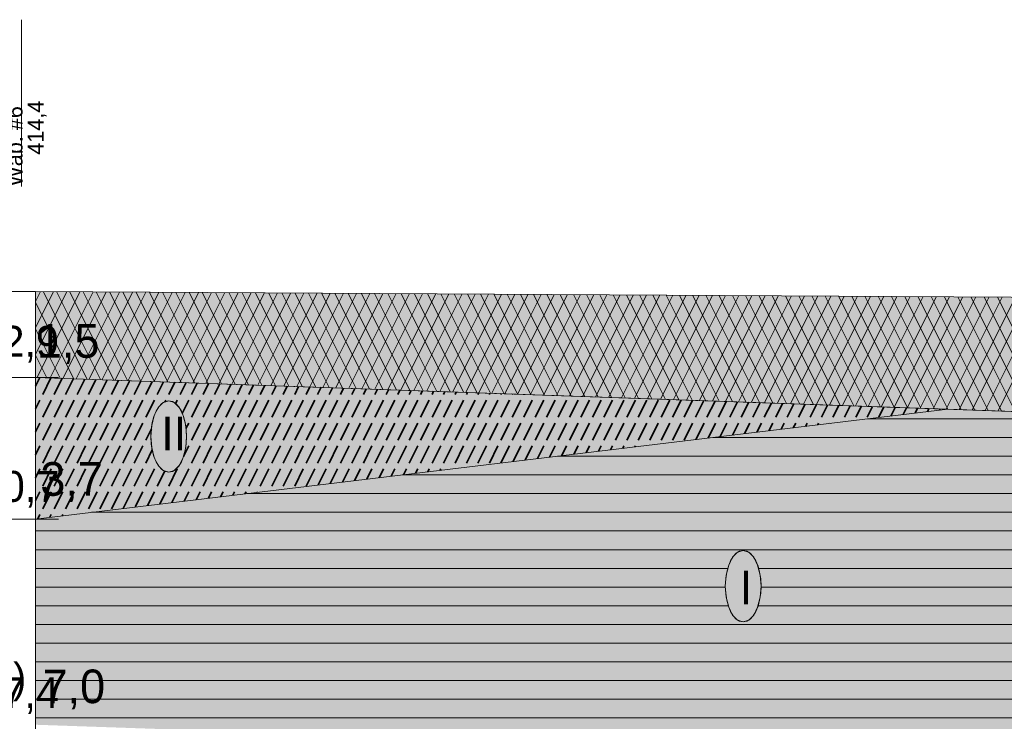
# Model space of a CAD drawing. Header units: millimetres. Extents: x -50987266 to 2610517, y -212233 to 51153522.
# Tile 156 of 174: x 1102388 to 1118201, y -106557 to -95291. Entities that reach past the tile are written whole.
import ezdxf

# ---------------------------------------------------------------- set-up
doc = ezdxf.new("R2010")
doc.units = ezdxf.units.MM
doc.layers.add('PDF5_Geometry', color=7, linetype='Continuous', true_color=0x7f7f7f)
doc.layers.add('PDF5_Solid Fills', color=7, linetype='Continuous', true_color=0xffffff)
doc.layers.add('PDF5_Text', color=7, linetype='Continuous')
doc.layers.add('S - LINE', color=7, linetype='Continuous', lineweight=15)
doc.styles.add('PDF AcadMtavr', font='acadmtavr.ttf')

# ---------------------------------------------------------------- blocks, each defined once
blk = doc.blocks.new('A$Ccfd774e5')
at = {"layer": 'PDF5_Solid Fills', "transparency": 33554559}
blk.add_hatch(color=256, dxfattribs=at).paths.add_polyline_path([(14088, -6612), (14088, -3309), (43399, -1545), (60172, -1838), (60172, -7402)])
at = {"layer": 'PDF5_Geometry', "color": 7, "lineweight": 18}
for points in [[(13646, 4358), (13646, 4709)], [(13646, 3700), (13646, 4358)], [(13646, 3201), (13646, 3700)], [(13646, 2807), (13646, 3201)], [(13646, 2404), (13646, 2807)], [(13646, 2029), (13646, 2404)]]:
    blk.add_lwpolyline(points, dxfattribs=at)
at = {"layer": 'PDF5_Geometry', "color": 7, "lineweight": 13}
for points in [[(5975, 344), (13088, 344), (300, 343), (13088, 344), (14088, 344), (14088, -1034)], [(61173, 213), (60172, 213), (14088, 344)], [(14088, 344), (60172, 213)], [(14247, 343), (14088, 185)], [(14670, 342), (14088, -240)], [(15094, 341), (14088, -664)], [(15517, 340), (14142, -1035)], [(14342, 343), (15748, -1063)], [(15940, 339), (14559, -1042)], [(14767, 342), (16180, -1070)], [(16363, 337), (14976, -1049)], [(15193, 341), (16612, -1078)], [(16787, 336), (15394, -1057)], [(15619, 340), (17044, -1085)], [(17210, 335), (15811, -1064)], [(16044, 338), (17476, -1093)], [(17633, 334), (16228, -1071)], [(16470, 337), (17908, -1101)], [(18056, 333), (16645, -1079)], [(16896, 336), (18340, -1108)], [(18479, 331), (17062, -1086)], [(17321, 335), (18772, -1116)], [(18903, 330), (17479, -1093)], [(17747, 334), (19203, -1123)], [(19326, 329), (17897, -1100)], [(18172, 332), (19635, -1131)], [(19749, 328), (18314, -1108)], [(18598, 331), (20067, -1138)], [(20172, 327), (18731, -1115)], [(19024, 330), (20499, -1146)], [(20596, 325), (19148, -1122)], [(19449, 329), (20931, -1153)], [(21019, 324), (19565, -1129)], [(19875, 327), (21363, -1161)], [(21442, 323), (19982, -1137)], [(20301, 326), (21795, -1168)], [(21865, 322), (20400, -1144)], [(20726, 325), (22227, -1176)], [(22289, 321), (20817, -1151)], [(21152, 324), (22659, -1183)], [(22712, 319), (21234, -1159)], [(21578, 323), (23091, -1191)], [(23135, 318), (21651, -1166)], [(22003, 321), (23523, -1198)], [(23558, 317), (22068, -1173)], [(22429, 320), (23955, -1206)], [(22854, 319), (24387, -1214)], [(23280, 318), (24819, -1221)], [(23706, 317), (25251, -1229)], [(14088, 172), (15316, -1055)], [(23982, 316), (22485, -1180)], [(24405, 315), (22902, -1188)], [(24828, 313), (23320, -1195)], [(25251, 312), (23737, -1202)], [(24131, 315), (25683, -1236)], [(25675, 311), (24154, -1209)], [(24557, 314), (26115, -1244)], [(26098, 310), (24571, -1217)], [(24983, 313), (26547, -1251)], [(26521, 309), (24988, -1224)], [(26944, 307), (25405, -1231)], [(25408, 312), (26979, -1259)], [(27367, 306), (25823, -1239)], [(25834, 311), (27411, -1266)], [(27791, 305), (26240, -1246)], [(26260, 309), (27843, -1274)], [(28214, 304), (26657, -1253)], [(26685, 308), (28275, -1281)], [(28637, 303), (27074, -1261)], [(27111, 307), (28707, -1289)], [(29060, 301), (27491, -1268)], [(27537, 306), (29139, -1297)], [(29484, 300), (27908, -1275)], [(27962, 305), (29571, -1304)], [(29907, 299), (28326, -1282)], [(28388, 303), (30003, -1312)], [(30330, 298), (28743, -1290)], [(28814, 302), (30435, -1319)], [(30753, 297), (29160, -1297)], [(29239, 301), (30867, -1327)], [(31177, 295), (29577, -1304)], [(29665, 300), (31299, -1334)], [(31600, 294), (29994, -1311)], [(30090, 299), (31731, -1342)], [(32023, 293), (30411, -1319)], [(30516, 297), (32162, -1349)], [(32446, 292), (30828, -1326)], [(30942, 296), (32594, -1357)], [(32870, 291), (31246, -1333)], [(31367, 295), (33026, -1364)], [(33293, 289), (31663, -1341)], [(31793, 294), (33458, -1372)], [(33716, 288), (32080, -1348)], [(32218, 292), (33890, -1379)], [(34139, 287), (32497, -1355)], [(32644, 291), (34322, -1387)], [(34562, 286), (32914, -1362)], [(33070, 290), (34754, -1394)], [(34986, 285), (33331, -1370)], [(33495, 289), (35186, -1402)], [(35409, 283), (33749, -1377)], [(33921, 288), (35618, -1410)], [(35832, 282), (34166, -1384)], [(34347, 286), (36050, -1417)], [(36255, 281), (34583, -1391)], [(34772, 285), (36482, -1425)], [(36679, 280), (35000, -1399)], [(35198, 284), (36914, -1432)], [(37102, 279), (35417, -1406)], [(35624, 283), (37346, -1440)], [(37525, 277), (35834, -1413)], [(36049, 282), (37778, -1447)], [(37948, 276), (36252, -1421)], [(36475, 280), (38210, -1455)], [(38372, 275), (36669, -1428)], [(36900, 279), (38642, -1462)], [(38795, 274), (37086, -1435)], [(37326, 278), (39074, -1470)], [(39218, 273), (37503, -1442)], [(37752, 277), (39506, -1477)], [(39641, 271), (37920, -1450)], [(38177, 276), (39938, -1485)], [(40065, 270), (38337, -1457)], [(38603, 274), (40370, -1492)], [(40488, 269), (38755, -1464)], [(39029, 273), (40802, -1500)], [(40911, 268), (39172, -1471)], [(39454, 272), (41234, -1507)], [(41334, 267), (39589, -1479)], [(39880, 271), (41666, -1515)], [(41757, 265), (40006, -1486)], [(40306, 270), (42098, -1522)], [(42181, 264), (40423, -1493)], [(40731, 268), (42530, -1530)], [(42604, 263), (40840, -1501)], [(41157, 267), (42962, -1538)], [(43027, 262), (41257, -1508)], [(41583, 266), (43394, -1545)], [(43450, 261), (41675, -1515)], [(42008, 265), (43826, -1553)], [(43874, 259), (42092, -1522)], [(42434, 264), (44258, -1560)], [(44297, 258), (42509, -1530)], [(42860, 262), (44690, -1568)], [(44720, 257), (42926, -1537)], [(43285, 261), (45121, -1575)], [(45143, 256), (43343, -1544)], [(43399, -1545), (60172, -1838), (60172, 213)], [(43711, 260), (45553, -1583)], [(45567, 255), (43760, -1551)], [(44137, 259), (45985, -1590)], [(45990, 253), (44178, -1559)], [(44562, 257), (46417, -1598)], [(46413, 252), (44595, -1566)], [(44988, 256), (46849, -1605)], [(46836, 251), (45012, -1573)], [(14088, -253), (14884, -1048)], [(14088, -677), (14452, -1040)], [(13088, -1034), (14829, -1034)], [(14088, -3309), (14088, -1034), (60172, -1838)], [(14088, -3309), (43399, -1545), (14088, -1034)], [(18370, -1410), (18192, -1439)], [(18547, -1439), (18370, -1410)], [(14088, -6612), (14088, -3309), (43399, -1545)], [(18032, -1520), (17905, -1647)], [(18192, -1439), (18032, -1520)], [(18708, -1520), (18547, -1439)], [(18835, -1647), (18708, -1520)], [(17905, -1647), (17824, -1807)], [(18916, -1807), (18835, -1647)], [(17824, -1807), (17796, -1985)], [(18944, -1985), (18916, -1807)], [(17796, -1985), (17824, -2162)], [(18916, -2162), (18944, -1985)], [(17824, -2162), (17905, -2322)], [(18835, -2322), (18916, -2162)], [(17905, -2322), (18032, -2449)], [(18708, -2449), (18835, -2322)], [(18032, -2449), (18192, -2531)], [(18547, -2531), (18708, -2449)], [(18192, -2531), (18370, -2559)], [(18370, -2559), (18547, -2531)], [(13088, -3309), (14829, -3309)], [(36483, -3921), (36356, -4048)], [(36643, -3840), (36483, -3921)], [(36821, -3812), (36643, -3840)], [(36998, -3840), (36821, -3812)], [(37158, -3921), (36998, -3840)], [(37285, -4048), (37158, -3921)], [(36356, -4048), (36274, -4208)], [(37367, -4208), (37285, -4048)], [(36274, -4208), (36246, -4386)], [(37395, -4386), (37367, -4208)], [(36246, -4386), (36274, -4563)], [(37367, -4563), (37395, -4386)], [(36274, -4563), (36356, -4723)], [(37285, -4723), (37367, -4563)], [(36356, -4723), (36483, -4851)], [(37158, -4851), (37285, -4723)], [(36483, -4851), (36643, -4932)], [(36998, -4932), (37158, -4851)], [(36643, -4932), (36821, -4960)], [(36821, -4960), (36998, -4932)]]:
    blk.add_lwpolyline(points, dxfattribs=at)
at = {"layer": 'PDF5_Geometry', "lineweight": 15}
blk.add_lwpolyline([(14088, 344), (14088, -14727)], dxfattribs=at)
at = {"layer": 'PDF5_Geometry', "color": 1, "lineweight": 0}
for points in [[(14088, -1034), (60172, -1838)], [(14088, -3309), (43399, -1545)]]:
    blk.add_lwpolyline(points, dxfattribs=at)
at = {"layer": 'PDF5_Geometry', "color": 14, "lineweight": 35, "true_color": 0xa80f02}
for points in [[(14225, -1036), (14088, -1173)], [(14587, -1043), (14323, -1307)], [(14949, -1049), (14690, -1307)], [(15310, -1055), (15058, -1307)], [(15672, -1062), (15426, -1307)], [(16033, -1068), (15794, -1307)], [(16395, -1074), (16162, -1307)], [(16756, -1081), (16530, -1307)], [(17118, -1087), (16897, -1307)], [(17479, -1093), (17265, -1307)], [(17841, -1100), (17633, -1307)], [(18202, -1106), (18001, -1307)], [(18564, -1112), (18369, -1307)], [(18926, -1118), (18737, -1307)], [(19287, -1125), (19104, -1307)], [(19649, -1131), (19472, -1307)], [(20010, -1137), (19840, -1307)], [(20372, -1144), (20208, -1307)], [(20733, -1150), (20576, -1307)], [(21095, -1156), (20944, -1307)], [(21456, -1163), (21312, -1307)], [(21818, -1169), (21679, -1307)], [(22179, -1175), (22047, -1307)], [(22541, -1181), (22415, -1307)], [(22902, -1188), (22783, -1307)], [(23264, -1194), (23151, -1307)], [(23625, -1200), (23519, -1307)], [(23987, -1207), (23886, -1307)], [(24348, -1213), (24254, -1307)], [(24710, -1219), (24622, -1307)], [(25072, -1226), (24990, -1307)], [(25433, -1232), (25358, -1307)], [(25795, -1238), (25726, -1307)], [(26156, -1245), (26093, -1307)], [(26518, -1251), (26461, -1307)], [(26879, -1257), (26829, -1307)], [(27241, -1263), (27197, -1307)], [(14231, -1399), (14088, -1541)], [(14598, -1399), (14323, -1675)], [(14966, -1399), (14690, -1675)], [(15334, -1399), (15058, -1675)], [(15702, -1399), (15426, -1675)], [(16070, -1399), (15794, -1675)], [(16438, -1399), (16162, -1675)], [(16806, -1399), (16530, -1675)], [(17173, -1399), (16897, -1675)], [(17541, -1399), (17265, -1675)], [(17909, -1399), (17633, -1675)], [(18277, -1399), (18246, -1430)], [(18645, -1399), (18586, -1458)], [(19013, -1399), (18800, -1612)], [(19380, -1399), (19104, -1675)], [(19748, -1399), (19472, -1675)], [(20116, -1399), (19840, -1675)], [(20484, -1399), (20208, -1675)], [(20852, -1399), (20576, -1675)], [(21219, -1399), (20944, -1675)], [(21587, -1399), (21312, -1675)], [(21955, -1399), (21679, -1675)], [(22323, -1399), (22047, -1675)], [(22691, -1399), (22415, -1675)], [(23059, -1399), (22783, -1675)], [(23427, -1399), (23151, -1675)], [(23795, -1399), (23519, -1675)], [(24162, -1399), (23886, -1675)], [(24530, -1399), (24254, -1675)], [(24898, -1399), (24622, -1675)], [(25266, -1399), (24990, -1675)], [(25634, -1399), (25358, -1675)], [(26002, -1399), (25726, -1675)], [(26369, -1399), (26093, -1675)], [(26737, -1399), (26461, -1675)], [(27105, -1399), (26829, -1675)], [(27473, -1399), (27197, -1675)], [(27602, -1270), (27565, -1307)], [(27841, -1399), (27565, -1675)], [(27964, -1276), (27933, -1307)], [(28209, -1399), (27933, -1675)], [(28325, -1282), (28301, -1307)], [(28576, -1399), (28301, -1675)], [(28687, -1289), (28668, -1307)], [(28944, -1399), (28668, -1675)], [(29049, -1295), (29036, -1307)], [(29312, -1399), (29036, -1675)], [(29410, -1301), (29404, -1307)], [(29680, -1399), (29404, -1675)], [(30048, -1399), (29772, -1675)], [(30416, -1399), (30140, -1675)], [(30784, -1399), (30508, -1675)], [(31151, -1399), (30875, -1675)], [(31519, -1399), (31243, -1675)], [(31887, -1399), (31611, -1675)], [(32255, -1399), (31979, -1675)], [(32623, -1399), (32347, -1675)], [(32991, -1399), (32715, -1675)], [(33358, -1399), (33082, -1675)], [(33726, -1399), (33450, -1675)], [(34094, -1399), (33818, -1675)], [(34462, -1399), (34186, -1675)], [(34830, -1399), (34554, -1675)], [(35195, -1402), (34922, -1675)], [(35556, -1408), (35290, -1675)], [(35918, -1415), (35657, -1675)], [(36279, -1421), (36025, -1675)], [(36641, -1427), (36393, -1675)], [(37002, -1434), (36761, -1675)], [(37364, -1440), (37129, -1675)], [(37725, -1446), (37497, -1675)], [(38087, -1453), (37865, -1675)], [(38448, -1459), (38232, -1675)], [(38810, -1465), (38600, -1675)], [(39172, -1472), (38968, -1675)], [(39533, -1478), (39336, -1675)], [(39895, -1484), (39704, -1675)], [(40256, -1490), (40071, -1675)], [(40618, -1497), (40439, -1675)], [(40979, -1503), (40807, -1675)], [(41341, -1509), (41175, -1675)], [(41702, -1516), (41562, -1656)], [(42064, -1522), (41954, -1632)], [(42425, -1528), (42345, -1609)], [(42787, -1535), (42737, -1585)], [(43148, -1541), (43128, -1561)], [(14231, -1767), (14088, -1909)], [(14598, -1767), (14323, -2043)], [(14966, -1767), (14690, -2043)], [(15334, -1767), (15058, -2043)], [(15702, -1767), (15426, -2043)], [(16070, -1767), (15794, -2043)], [(16438, -1767), (16162, -2043)], [(16806, -1767), (16530, -2043)], [(17173, -1767), (16897, -2043)], [(17541, -1767), (17265, -2043)], [(17815, -1861), (17633, -2043)], [(19013, -1767), (18924, -1856)], [(19380, -1767), (19104, -2043)], [(19748, -1767), (19472, -2043)], [(20116, -1767), (19840, -2043)], [(20484, -1767), (20208, -2043)], [(20852, -1767), (20576, -2043)], [(21219, -1767), (20944, -2043)], [(21587, -1767), (21312, -2043)], [(21955, -1767), (21679, -2043)], [(22323, -1767), (22047, -2043)], [(22691, -1767), (22415, -2043)], [(23059, -1767), (22783, -2043)], [(23427, -1767), (23151, -2043)], [(23795, -1767), (23519, -2043)], [(24162, -1767), (23886, -2043)], [(24530, -1767), (24254, -2043)], [(24898, -1767), (24622, -2043)], [(25266, -1767), (24990, -2043)], [(25634, -1767), (25358, -2043)], [(26002, -1767), (25726, -2043)], [(26369, -1767), (26093, -2043)], [(26737, -1767), (26461, -2043)], [(27105, -1767), (26829, -2043)], [(27473, -1767), (27197, -2043)], [(27841, -1767), (27565, -2043)], [(28209, -1767), (27933, -2043)], [(28576, -1767), (28301, -2043)], [(28944, -1767), (28668, -2043)], [(29312, -1767), (29036, -2043)], [(29680, -1767), (29404, -2043)], [(30048, -1767), (29772, -2043)], [(30416, -1767), (30140, -2043)], [(30784, -1767), (30508, -2043)], [(31151, -1767), (30875, -2043)], [(31519, -1767), (31243, -2043)], [(31887, -1767), (31611, -2043)], [(32255, -1767), (31979, -2043)], [(32623, -1767), (32347, -2043)], [(32991, -1767), (32715, -2043)], [(33358, -1767), (33082, -2043)], [(33726, -1767), (33450, -2043)], [(34094, -1767), (33818, -2043)], [(34462, -1767), (34186, -2043)], [(34830, -1767), (34554, -2043)], [(35198, -1767), (34922, -2043)], [(35565, -1767), (35300, -2032)], [(35933, -1767), (35692, -2009)], [(36301, -1767), (36083, -1985)], [(36669, -1767), (36474, -1962)], [(37037, -1767), (36866, -1938)], [(37405, -1767), (37257, -1915)], [(37773, -1767), (37648, -1891)], [(38140, -1767), (38040, -1868)], [(38508, -1767), (38431, -1844)], [(38876, -1767), (38823, -1821)], [(39244, -1767), (39214, -1797)], [(39612, -1767), (39605, -1774)], [(14231, -2135), (14088, -2277)], [(14598, -2135), (14323, -2411)], [(14966, -2135), (14690, -2411)], [(15334, -2135), (15058, -2411)], [(15702, -2135), (15426, -2411)], [(16070, -2135), (15794, -2411)], [(16438, -2135), (16162, -2411)], [(16806, -2135), (16530, -2411)], [(17173, -2135), (16897, -2411)], [(17541, -2135), (17265, -2411)], [(17843, -2200), (17633, -2411)], [(19013, -2135), (18845, -2303)], [(19380, -2135), (19104, -2411)], [(19748, -2135), (19472, -2411)], [(20116, -2135), (19840, -2411)], [(20484, -2135), (20208, -2411)], [(20852, -2135), (20576, -2411)], [(21219, -2135), (20944, -2411)], [(21587, -2135), (21312, -2411)], [(21955, -2135), (21679, -2411)], [(22323, -2135), (22047, -2411)], [(22691, -2135), (22415, -2411)], [(23059, -2135), (22783, -2411)], [(23427, -2135), (23151, -2411)], [(23795, -2135), (23519, -2411)], [(24162, -2135), (23886, -2411)], [(24530, -2135), (24254, -2411)], [(24898, -2135), (24622, -2411)], [(25266, -2135), (24990, -2411)], [(25634, -2135), (25358, -2411)], [(26002, -2135), (25726, -2411)], [(26369, -2135), (26093, -2411)], [(26737, -2135), (26461, -2411)], [(27105, -2135), (26829, -2411)], [(27473, -2135), (27197, -2411)], [(27841, -2135), (27565, -2411)], [(28209, -2135), (27933, -2411)], [(28576, -2135), (28301, -2411)], [(28944, -2135), (28668, -2411)], [(29312, -2135), (29038, -2409)], [(29680, -2135), (29429, -2386)], [(30048, -2135), (29821, -2362)], [(30416, -2135), (30212, -2339)], [(30784, -2135), (30603, -2315)], [(31151, -2135), (30995, -2291)], [(31519, -2135), (31386, -2268)], [(31887, -2135), (31778, -2244)], [(32255, -2135), (32169, -2221)], [(32623, -2135), (32560, -2197)], [(32991, -2135), (32952, -2174)], [(33358, -2135), (33343, -2150)], [(14231, -2503), (14088, -2645)], [(14598, -2503), (14323, -2779)], [(14966, -2503), (14690, -2779)], [(15334, -2503), (15058, -2779)], [(15702, -2503), (15426, -2779)], [(16070, -2503), (15794, -2779)], [(16438, -2503), (16162, -2779)], [(16806, -2503), (16530, -2779)], [(17173, -2503), (16897, -2779)], [(17541, -2503), (17265, -2779)], [(17909, -2503), (17633, -2779)], [(18645, -2503), (18369, -2779)], [(19013, -2503), (18737, -2779)], [(19380, -2503), (19104, -2779)], [(19748, -2503), (19472, -2779)], [(20116, -2503), (19840, -2779)], [(20484, -2503), (20208, -2779)], [(20852, -2503), (20576, -2779)], [(21219, -2503), (20944, -2779)], [(21587, -2503), (21312, -2779)], [(21955, -2503), (21679, -2779)], [(22323, -2503), (22047, -2779)], [(22691, -2503), (22415, -2779)], [(23059, -2503), (22783, -2779)], [(23427, -2503), (23167, -2762)], [(23795, -2503), (23558, -2739)], [(24162, -2503), (23950, -2715)], [(24530, -2503), (24341, -2692)], [(24898, -2503), (24733, -2668)], [(25266, -2503), (25124, -2645)], [(25634, -2503), (25515, -2621)], [(26002, -2503), (25907, -2597)], [(26369, -2503), (26298, -2574)], [(26737, -2503), (26689, -2550)], [(27105, -2503), (27081, -2527)], [(27473, -2503), (27472, -2503)], [(18241, -2539), (18001, -2779)], [(14231, -2871), (14088, -3013)], [(14598, -2871), (14323, -3146)], [(14966, -2871), (14690, -3146)], [(15334, -2871), (15058, -3146)], [(15702, -2871), (15426, -3146)], [(16070, -2871), (15794, -3146)], [(16438, -2871), (16162, -3146)], [(16806, -2871), (16530, -3146)], [(17173, -2871), (16905, -3139)], [(17541, -2871), (17296, -3115)], [(17909, -2871), (17688, -3092)], [(18277, -2871), (18079, -3068)], [(18645, -2871), (18470, -3045)], [(19013, -2871), (18862, -3021)], [(19380, -2871), (19253, -2998)], [(19748, -2871), (19644, -2974)], [(20116, -2871), (20036, -2951)], [(20484, -2871), (20427, -2927)], [(20852, -2871), (20819, -2904)], [(21219, -2871), (21210, -2880)], [(14231, -3238), (14165, -3304)], [(14598, -3238), (14556, -3280)], [(14966, -3238), (14948, -3257)]]:
    blk.add_lwpolyline(points, dxfattribs=at)
at = {"layer": 'PDF5_Geometry', "color": 30, "lineweight": 18, "true_color": 0xff6600}
for points in [[(52265, -1700), (40829, -1700)], [(60172, -2000), (35841, -2000)], [(60172, -2300), (30852, -2300)], [(60172, -2600), (25863, -2600)], [(60172, -2900), (20874, -2900)], [(60172, -3200), (15885, -3200)], [(60172, -3501), (14088, -3501)], [(60172, -3801), (14088, -3801)], [(36329, -4101), (14088, -4101)], [(60172, -4101), (37312, -4101)], [(36249, -4401), (14088, -4401)], [(60172, -4401), (37393, -4401)], [(36345, -4701), (14088, -4701)], [(60172, -4701), (37297, -4701)], [(60172, -5001), (14088, -5001)], [(60172, -5301), (14088, -5301)], [(60172, -5601), (14088, -5601)], [(60172, -5902), (14088, -5902)], [(60172, -6202), (14088, -6202)], [(60172, -6502), (14088, -6502)]]:
    blk.add_lwpolyline(points, dxfattribs=at)
at = {"layer": 'PDF5_Geometry', "color": 1, "lineweight": 0}
for centre in [(18370, -1985), (36821, -4386)]:
    blk.add_circle(centre, 574, dxfattribs=at)
at = {"layer": 'PDF5_Geometry', "color": 7, "lineweight": 13}
for centre in [(18370, -1985), (36821, -4386)]:
    blk.add_circle(centre, 574, dxfattribs=at)
at = {"layer": 'PDF5_Solid Fills', "lineweight": 13, "transparency": 33554559}
for points in [[(14088, -1034), (14088, 344), (60172, -1838), (60172, 213)], [(14088, -3309), (14088, -1034), (43399, -1545)]]:
    blk.add_solid(points, dxfattribs=at)
at = {"layer": 'PDF5_Solid Fills', "lineweight": 35, "transparency": 33554559}
for points in [[(14138, -947), (14138, -150), (14953, -947), (14953, -150)], [(14246, -3163), (14246, -2366), (15111, -3163), (15111, -2366)], [(14318, -6492), (14318, -5695), (15218, -6492), (15218, -5695)]]:
    blk.add_solid(points, dxfattribs=at)
at = {"layer": 'PDF5_Text', "char_height": 518.6, "attachment_point": 4, "rotation": 90, "style": 'PDF AcadMtavr'}
for s, insert in [('Wab. #6', (13419, 2029)), ('414,4', (14142, 2541))]:
    blk.add_mtext(s, dxfattribs=dict(at, insert=insert))
at = {"layer": 'PDF5_Text', "attachment_point": 4, "style": 'PDF AcadMtavr'}
for s, insert, char_height in [('412,9', (11517, -502), 497), ('1,5', (14138, -500), 540.2), ('3,7', (14246, -2716), 540.2), ('410,7', (11529, -2831), 497), ('407,4', (11516, -6143), 497), ('7,0', (14318, -6046), 540.2)]:
    blk.add_mtext(s, dxfattribs=dict(at, insert=insert, char_height=char_height))
at = {"layer": 'PDF5_Text', "color": 1, "attachment_point": 4, "style": 'PDF AcadMtavr'}
for s, insert, char_height in [('II', (18130, -1937), 540.2), ('I', (36710, -4407), 540)]:
    blk.add_mtext(s, dxfattribs=dict(at, insert=insert, char_height=char_height))
at = {"layer": 'PDF5_Text', "color": 5, "insert": (7998, -5926), "char_height": 475.4, "attachment_point": 4, "style": 'PDF AcadMtavr'}
blk.add_mtext('7,2(407,2)', dxfattribs=at)

msp = doc.modelspace()

# ---------------------------------------------------------------- block references
at = {"layer": 'S - LINE', "xscale": 0.5}
msp.add_blockref('A$Ccfd774e5', (1095596.7, -100000), dxfattribs=at)

doc.saveas('drawing.dxf')
